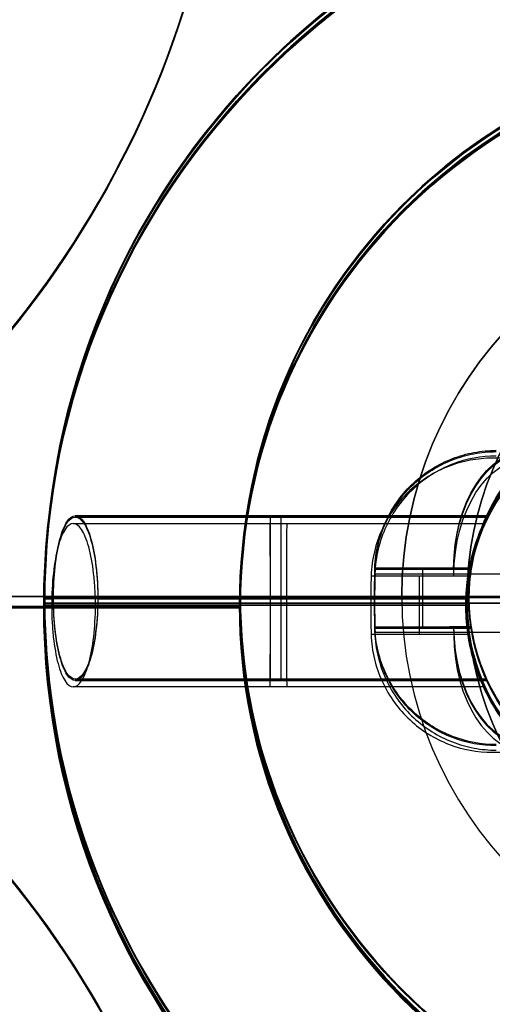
# Model space of a CAD drawing. Header units: millimetres. Extents: x -2093.9 to -2038.9, y -27.4 to 27.6.
# Tile 4 of 8: x -2078.3 to -2071, y -6.1 to 9. Entities that reach past the tile are written whole.
import ezdxf

# ---------------------------------------------------------------- set-up
doc = ezdxf.new("R2010")
doc.units = ezdxf.units.MM
for name, color, linetype in [('Capa 01', 7, 'Continuous'), ('Layer 01', 7, 'Continuous'), ('LUZ', 7, 'Continuous'), ('METAL NEGRO', 7, 'Continuous')]:
    doc.layers.add(name, color=color, linetype=linetype)

# ---------------------------------------------------------------- blocks, each defined once
blk = doc.blocks.new('Block 11')
at = {"layer": 'Layer 01'}
for p, q in [((-4440.659, 252.983, 2662.025), (-4439.184, 252.983, 2660.787)), ((-4439.925, 252.083, 2661.409), (-4439.925, 252.983, 2661.409)), ((-4445.718, 252.533, 2647.258), (-4445.718, 252.533, 2652.508)), ((-4442.718, 252.533, 2647.258), (-4445.718, 252.533, 2647.258)), ((-4439.218, 252.533, 2654.258), (-4445.584, 252.533, 2654.258)), ((-4439.218, 252.533, 2656.758), (-4444.904, 252.533, 2656.758)), ((-4442.718, 252.533, 2647.258), (-4442.718, 252.533, 2652.508)), ((-4439.218, 252.533, 2652.508), (-4442.718, 252.533, 2652.508)), ((-4440.666, 252.533, 2662.031), (-4439.218, 252.533, 2660.816)), ((-4439.218, 252.533, 2660.816), (-4439.218, 252.533, 2656.758)), ((-4439.218, 252.533, 2654.258), (-4439.218, 252.533, 2652.508)), ((-4425.718, 252.533, 2652.508), (-4433.218, 252.533, 2652.508)), ((-4431.968, 252.533, 2658.508), (-4427.77, 252.533, 2662.031)), ((-4425.718, 252.533, 2647.258), (-4425.718, 252.533, 2652.508)), ((-4422.718, 252.533, 2647.258), (-4425.718, 252.533, 2647.258)), ((-4422.718, 252.533, 2647.258), (-4422.718, 252.533, 2652.508)), ((-4439.184, 252.083, 2660.787), (-4439.515, 252.083, 2661.065))]:
    blk.add_line(p, q, dxfattribs=at)
for centre, radius, start, end in [((-4434.218, 252.533, 2647.258), 11.5, 90, 270), ((-4434.218, 252.533, 2652.508), 11.5, 90, 180), ((-4434.218, 252.533, 2649.883), 11.5, 96.2088, 263.7912), ((-4434.218, 252.533, 2652.508), 11.5, 360, 90), ((-4434.218, 252.533, 2647.258), 11.5, 270, 90), ((-4434.218, 252.533, 2649.883), 11.5, 276.2083, 83.7914), ((-4434.218, 252.533, 2647.258), 8.5, 90, 270), ((-4434.218, 252.533, 2647.258), 8.5, 90, 270), ((-4434.218, 252.533, 2649.883), 8.5, 98.4136, 261.5868), ((-4434.218, 252.533, 2647.258), 8.5, 270, 90), ((-4434.218, 252.533, 2647.258), 8.5, 270, 90), ((-4434.218, 252.533, 2649.883), 8.5, 278.4139, 81.5861), ((-4436.218, 252.533, 2652.508), 3, 90, 270), ((-4436.218, 252.533, 2652.508), 3, 90, 270), ((-4434.218, 252.533, 2652.508), 11.5, 180, 270), ((-4434.218, 252.533, 2652.508), 11.5, 270, 0)]:
    blk.add_arc(centre, radius, start, end, dxfattribs=at)
at = {"layer": 'Layer 01', "extrusion": (0, 0, -1)}
for centre, radius, start, end in [((4434.218, 252.533, -2652.508), 11.5, 0, 90), ((4434.218, 252.533, -2647.258), 11.5, 270, 90), ((4434.218, 252.533, -2652.508), 11.5, 90, 180), ((4434.218, 252.533, -2647.258), 11.5, 90, 270), ((4434.218, 252.533, -2652.508), 8.5, 270, 90), ((4434.218, 252.533, -2652.508), 8.5, 270, 90), ((4434.218, 252.533, -2652.508), 8.5, 90, 270), ((4434.218, 252.533, -2652.508), 8.5, 90, 270), ((4436.218, 252.533, -2656.883), 3, 270, 90), ((4434.218, 252.533, -2652.508), 11.5, 270, 360), ((4434.218, 252.533, -2652.508), 11.5, 180, 270)]:
    blk.add_arc(centre, radius, start, end, dxfattribs=at)
at = {"layer": 'Layer 01', "extrusion": (0.766044, 0, -0.642788)}
blk.add_arc((252.983, -813.371, -5111.285), 1.8, 270, 0, dxfattribs=at)
at = {"layer": 'Layer 01', "extrusion": (-1, 0, 0)}
for centre, start, end in [((-252.533, 2655.508, 4442.265), 180, 0), ((-252.533, 2655.508, 4442.097), 0, 180)]:
    blk.add_arc(centre, 1.25, start, end, dxfattribs=at)
at = {"layer": 'Layer 01', "extrusion": (-0.642788, 2.78728e-11, -0.766044)}
blk.add_arc((-252.533, 5101.808, 815.171), 11.06, 90, 92.3318, dxfattribs=at)
at = {"layer": 'Layer 01', "extrusion": (0.642788, -2.78728e-11, 0.766044)}
blk.add_arc((252.533, 5101.808, -815.171), 11.06, 87.6682, 90, dxfattribs=at)
at = {"layer": 'Layer 01', "extrusion": (0.642788, 4.39865e-11, -0.766044)}
blk.add_arc((252.533, -1691.809, -4885.35), 11.06, 87.6682, 90, dxfattribs=at)
at = {"layer": 'Layer 01', "extrusion": (-0.642788, -4.39865e-11, 0.766044)}
blk.add_arc((-252.533, -1691.809, 4885.35), 11.06, 90, 92.3318, dxfattribs=at)
at = {"layer": 'Layer 01', "extrusion": (0, -1, 0)}
for start, end in [(171.2471, 180), (124.1028, 158.3112), (360, 55.8972)]:
    blk.add_arc((-4434.218, 2652.508, -252.533), 11.5, start, end, dxfattribs=at)
at = {"layer": 'Layer 01', "extrusion": (0, 1, 0)}
for start, end in [(0, 8.7529), (21.6888, 55.8972), (124.1028, 180)]:
    blk.add_arc((4434.218, 2652.508, 252.533), 11.5, start, end, dxfattribs=at)
at = {"layer": 'Layer 01', "extrusion": (-0.642788, -1.59959e-11, -0.766044)}
blk.add_arc((-252.533, 5101.808, 815.171), 11.06, 87.6682, 90, dxfattribs=at)
at = {"layer": 'Layer 01', "extrusion": (0.642788, 1.59959e-11, 0.766044)}
blk.add_arc((252.533, 5101.808, -815.171), 11.06, 90, 92.3318, dxfattribs=at)
at = {"layer": 'Layer 01', "extrusion": (0.642788, -4.14984e-11, -0.766044)}
blk.add_arc((252.533, -1691.809, -4885.35), 11.06, 90, 92.3318, dxfattribs=at)
at = {"layer": 'Layer 01', "extrusion": (-0.642788, 4.14984e-11, 0.766044)}
blk.add_arc((-252.533, -1691.809, 4885.35), 11.06, 87.6682, 90, dxfattribs=at)
at = {"layer": 'Layer 01', "extrusion": (-0.766044, 1.98952e-13, 0.642788)}
blk.add_arc((-252.083, -813.371, 5111.285), 1.8, 270, 0, dxfattribs=at)
at = {"layer": 'Layer 01'}
for points, knots in [([(-4440.659, 252.983, 2662.025), (-4440.655, 253.109, 2662.021), (-4440.638, 253.232, 2662.025), (-4440.581, 253.473, 2662.042), (-4440.539, 253.592, 2662.057), (-4440.384, 253.927, 2662.118), (-4440.237, 254.126, 2662.18), (-4439.976, 254.368, 2662.293), (-4439.881, 254.44, 2662.335), (-4439.682, 254.564, 2662.422), (-4439.579, 254.615, 2662.468), (-4439.364, 254.699, 2662.563), (-4439.252, 254.73, 2662.613), (-4439.028, 254.772, 2662.712), (-4438.914, 254.783, 2662.763), (-4438.799, 254.783, 2662.814)], [0, 0, 0, 0, 0.37557, 0.37557, 0.75114, 0.75114, 1.502279, 1.502279, 1.877849, 1.877849, 2.253419, 2.253419, 2.628989, 2.628989, 3.004559, 3.004559, 3.004559, 3.004559]), ([(-4440.659, 252.983, 2662.025), (-4440.655, 253.109, 2662.021), (-4440.638, 253.232, 2662.025), (-4440.581, 253.473, 2662.042), (-4440.539, 253.592, 2662.057), (-4440.384, 253.927, 2662.118), (-4440.237, 254.126, 2662.18), (-4439.976, 254.368, 2662.293), (-4439.881, 254.44, 2662.335), (-4439.682, 254.564, 2662.422), (-4439.579, 254.615, 2662.468), (-4439.364, 254.699, 2662.563), (-4439.252, 254.73, 2662.613), (-4439.028, 254.772, 2662.712), (-4438.914, 254.783, 2662.763), (-4438.799, 254.783, 2662.814)], [-3.004559, -3.004559, -3.004559, -3.004559, -2.628989, -2.628989, -2.253419, -2.253419, -1.502279, -1.502279, -1.12671, -1.12671, -0.75114, -0.75114, -0.37557, -0.37557, 0, 0, 0, 0]), ([(-4429.637, 254.783, 2662.814), (-4429.407, 254.783, 2662.712), (-4429.183, 254.741, 2662.612), (-4428.749, 254.574, 2662.42), (-4428.551, 254.451, 2662.332), (-4428.286, 254.207, 2662.218), (-4428.207, 254.118, 2662.184), (-4428.065, 253.924, 2662.124), (-4428.002, 253.817, 2662.098), (-4427.897, 253.593, 2662.058), (-4427.857, 253.476, 2662.043), (-4427.799, 253.235, 2662.025), (-4427.781, 253.109, 2662.021), (-4427.777, 252.983, 2662.025)], [0, 0, 0, 0, 0.751676, 0.751676, 1.503353, 1.503353, 1.879191, 1.879191, 2.255029, 2.255029, 2.630868, 2.630868, 3.006706, 3.006706, 3.006706, 3.006706]), ([(-4429.637, 254.783, 2662.814), (-4429.407, 254.783, 2662.712), (-4429.183, 254.741, 2662.612), (-4428.749, 254.574, 2662.42), (-4428.551, 254.451, 2662.332), (-4428.286, 254.207, 2662.218), (-4428.207, 254.118, 2662.184), (-4428.065, 253.924, 2662.124), (-4428.002, 253.817, 2662.098), (-4427.897, 253.593, 2662.058), (-4427.857, 253.476, 2662.043), (-4427.799, 253.235, 2662.025), (-4427.781, 253.109, 2662.021), (-4427.777, 252.983, 2662.025)], [-3.006706, -3.006706, -3.006706, -3.006706, -2.255029, -2.255029, -1.503353, -1.503353, -1.127515, -1.127515, -0.751676, -0.751676, -0.375838, -0.375838, 0, 0, 0, 0]), ([(-4439.184, 252.983, 2660.787), (-4439.162, 253.13, 2660.769), (-4439.129, 253.276, 2660.764), (-4439.041, 253.558, 2660.783), (-4438.987, 253.697, 2660.806), (-4438.863, 253.956, 2660.882), (-4438.792, 254.079, 2660.935), (-4438.647, 254.299, 2661.072), (-4438.572, 254.396, 2661.155), (-4438.501, 254.479, 2661.258)], [-1.791233, -1.791233, -1.791233, -1.791233, -1.343424, -1.343424, -0.895616, -0.895616, -0.447808, -0.447808, 0, 0, 0, 0]), ([(-4438.501, 254.479, 2661.258), (-4438.572, 254.396, 2661.155), (-4438.647, 254.299, 2661.072), (-4438.792, 254.079, 2660.935), (-4438.863, 253.956, 2660.882), (-4438.987, 253.697, 2660.806), (-4439.041, 253.558, 2660.783), (-4439.129, 253.276, 2660.764), (-4439.162, 253.13, 2660.769), (-4439.184, 252.983, 2660.787)], [-1.791233, -1.791233, -1.791233, -1.791233, -1.343424, -1.343424, -0.895616, -0.895616, -0.447808, -0.447808, 0, 0, 0, 0]), ([(-4445.584, 252.533, 2654.258), (-4445.584, 252.701, 2654.258), (-4445.575, 252.866, 2654.292), (-4445.541, 253.172, 2654.421), (-4445.516, 253.311, 2654.516), (-4445.454, 253.539, 2654.749), (-4445.417, 253.63, 2654.888), (-4445.337, 253.751, 2655.187), (-4445.293, 253.783, 2655.348), (-4445.249, 253.783, 2655.508)], [0, 0, 0, 0, 0.502799, 0.502799, 1.005599, 1.005599, 1.508398, 1.508398, 2.011198, 2.011198, 2.011198, 2.011198]), ([(-4445.584, 252.533, 2654.258), (-4445.584, 252.701, 2654.258), (-4445.575, 252.866, 2654.292), (-4445.541, 253.172, 2654.421), (-4445.516, 253.311, 2654.516), (-4445.454, 253.539, 2654.749), (-4445.417, 253.63, 2654.888), (-4445.337, 253.751, 2655.187), (-4445.293, 253.783, 2655.348), (-4445.249, 253.783, 2655.508)], [-2.011198, -2.011198, -2.011198, -2.011198, -1.508398, -1.508398, -1.005599, -1.005599, -0.502799, -0.502799, 0, 0, 0, 0]), ([(-4445.249, 253.783, 2655.508), (-4445.206, 253.783, 2655.669), (-4445.162, 253.752, 2655.83), (-4445.079, 253.63, 2656.129), (-4445.041, 253.54, 2656.267), (-4444.976, 253.31, 2656.501), (-4444.95, 253.172, 2656.595), (-4444.923, 252.942, 2656.692), (-4444.916, 252.863, 2656.717), (-4444.906, 252.7, 2656.75), (-4444.904, 252.616, 2656.758), (-4444.904, 252.533, 2656.758)], [-2.010505, -2.010505, -2.010505, -2.010505, -1.507879, -1.507879, -1.005253, -1.005253, -0.502626, -0.502626, -0.251313, -0.251313, 0, 0, 0, 0]), ([(-4445.249, 253.783, 2655.508), (-4445.206, 253.783, 2655.669), (-4445.162, 253.752, 2655.83), (-4445.079, 253.63, 2656.129), (-4445.041, 253.54, 2656.267), (-4444.976, 253.31, 2656.501), (-4444.95, 253.172, 2656.595), (-4444.923, 252.942, 2656.692), (-4444.916, 252.863, 2656.717), (-4444.906, 252.7, 2656.75), (-4444.904, 252.616, 2656.758), (-4444.904, 252.533, 2656.758)], [0, 0, 0, 0, 0.502626, 0.502626, 1.005253, 1.005253, 1.507879, 1.507879, 1.759192, 1.759192, 2.010505, 2.010505, 2.010505, 2.010505]), ([(-4438.945, 251.283, 2655.508), (-4438.945, 251.283, 2655.673), (-4438.961, 251.316, 2655.839), (-4439.014, 251.442, 2656.141), (-4439.05, 251.534, 2656.277), (-4439.103, 251.707, 2656.45), (-4439.12, 251.769, 2656.501), (-4439.152, 251.903, 2656.591), (-4439.167, 251.976, 2656.63), (-4439.192, 252.127, 2656.693), (-4439.201, 252.205, 2656.717), (-4439.215, 252.366, 2656.75), (-4439.218, 252.45, 2656.758), (-4439.218, 252.697, 2656.758), (-4439.204, 252.863, 2656.725), (-4439.155, 253.165, 2656.599), (-4439.12, 253.302, 2656.507), (-4439.05, 253.532, 2656.277), (-4439.014, 253.623, 2656.142), (-4438.961, 253.75, 2655.838), (-4438.945, 253.783, 2655.675), (-4438.945, 253.783, 2655.508)], [-3.99558, -3.99558, -3.99558, -3.99558, -3.496133, -3.496133, -2.996685, -2.996685, -2.746961, -2.746961, -2.497238, -2.497238, -2.247514, -2.247514, -1.99779, -1.99779, -1.498343, -1.498343, -0.998895, -0.998895, -0.499448, -0.499448, 0, 0, 0, 0]), ([(-4438.945, 251.283, 2655.508), (-4438.945, 251.283, 2655.344), (-4438.961, 251.316, 2655.177), (-4439.014, 251.441, 2654.877), (-4439.05, 251.534, 2654.74), (-4439.12, 251.762, 2654.511), (-4439.154, 251.898, 2654.419), (-4439.192, 252.127, 2654.323), (-4439.201, 252.206, 2654.299), (-4439.215, 252.367, 2654.267), (-4439.218, 252.451, 2654.258), (-4439.218, 252.699, 2654.258), (-4439.204, 252.864, 2654.292), (-4439.155, 253.165, 2654.418), (-4439.12, 253.303, 2654.51), (-4439.05, 253.531, 2654.738), (-4439.014, 253.623, 2654.876), (-4438.975, 253.718, 2655.102), (-4438.964, 253.742, 2655.182), (-4438.949, 253.774, 2655.343), (-4438.945, 253.783, 2655.425), (-4438.945, 253.783, 2655.508)], [-3.99497, -3.99497, -3.99497, -3.99497, -3.495599, -3.495599, -2.996228, -2.996228, -2.496857, -2.496857, -2.247171, -2.247171, -1.997485, -1.997485, -1.498114, -1.498114, -0.998743, -0.998743, -0.499371, -0.499371, -0.249686, -0.249686, 0, 0, 0, 0]), ([(-4438.945, 253.783, 2655.508), (-4438.945, 253.783, 2655.675), (-4438.961, 253.75, 2655.838), (-4439.014, 253.623, 2656.142), (-4439.05, 253.532, 2656.277), (-4439.12, 253.302, 2656.507), (-4439.155, 253.165, 2656.599), (-4439.204, 252.863, 2656.725), (-4439.218, 252.697, 2656.758), (-4439.218, 252.45, 2656.758), (-4439.215, 252.366, 2656.75), (-4439.201, 252.205, 2656.717), (-4439.192, 252.127, 2656.693), (-4439.167, 251.976, 2656.63), (-4439.152, 251.903, 2656.591), (-4439.12, 251.769, 2656.501), (-4439.103, 251.707, 2656.45), (-4439.05, 251.534, 2656.277), (-4439.014, 251.442, 2656.141), (-4438.961, 251.316, 2655.839), (-4438.945, 251.283, 2655.673), (-4438.945, 251.283, 2655.508)], [-3.99558, -3.99558, -3.99558, -3.99558, -3.496133, -3.496133, -2.996685, -2.996685, -2.497238, -2.497238, -1.99779, -1.99779, -1.748066, -1.748066, -1.498343, -1.498343, -1.248619, -1.248619, -0.998895, -0.998895, -0.499448, -0.499448, 0, 0, 0, 0]), ([(-4438.945, 253.783, 2655.508), (-4438.945, 253.783, 2655.425), (-4438.949, 253.774, 2655.343), (-4438.964, 253.742, 2655.182), (-4438.975, 253.718, 2655.102), (-4439.014, 253.623, 2654.876), (-4439.05, 253.531, 2654.738), (-4439.12, 253.303, 2654.51), (-4439.155, 253.165, 2654.418), (-4439.204, 252.864, 2654.292), (-4439.218, 252.699, 2654.258), (-4439.218, 252.451, 2654.258), (-4439.215, 252.367, 2654.267), (-4439.201, 252.206, 2654.299), (-4439.192, 252.127, 2654.323), (-4439.154, 251.898, 2654.419), (-4439.12, 251.762, 2654.511), (-4439.05, 251.534, 2654.74), (-4439.014, 251.441, 2654.877), (-4438.961, 251.316, 2655.177), (-4438.945, 251.283, 2655.344), (-4438.945, 251.283, 2655.508)], [-3.99497, -3.99497, -3.99497, -3.99497, -3.745285, -3.745285, -3.495599, -3.495599, -2.996228, -2.996228, -2.496857, -2.496857, -1.997485, -1.997485, -1.7478, -1.7478, -1.498114, -1.498114, -0.998743, -0.998743, -0.499371, -0.499371, 0, 0, 0, 0]), ([(-4445.249, 251.283, 2655.508), (-4445.293, 251.283, 2655.348), (-4445.337, 251.314, 2655.186), (-4445.417, 251.435, 2654.888), (-4445.454, 251.527, 2654.749), (-4445.516, 251.755, 2654.516), (-4445.541, 251.894, 2654.421), (-4445.567, 252.123, 2654.324), (-4445.573, 252.204, 2654.3), (-4445.582, 252.366, 2654.267), (-4445.584, 252.449, 2654.258), (-4445.584, 252.533, 2654.258)], [0, 0, 0, 0, 0.502131, 0.502131, 1.004263, 1.004263, 1.506394, 1.506394, 1.75746, 1.75746, 2.008525, 2.008525, 2.008525, 2.008525]), ([(-4445.249, 251.283, 2655.508), (-4445.293, 251.283, 2655.348), (-4445.337, 251.314, 2655.186), (-4445.417, 251.435, 2654.888), (-4445.454, 251.527, 2654.749), (-4445.516, 251.755, 2654.516), (-4445.541, 251.894, 2654.421), (-4445.567, 252.123, 2654.324), (-4445.573, 252.204, 2654.3), (-4445.582, 252.366, 2654.267), (-4445.584, 252.449, 2654.258), (-4445.584, 252.533, 2654.258)], [-2.008525, -2.008525, -2.008525, -2.008525, -1.506394, -1.506394, -1.004263, -1.004263, -0.502131, -0.502131, -0.251066, -0.251066, 0, 0, 0, 0]), ([(-4444.904, 252.533, 2656.758), (-4444.904, 252.366, 2656.758), (-4444.914, 252.199, 2656.724), (-4444.95, 251.895, 2656.596), (-4444.976, 251.755, 2656.5), (-4445.041, 251.525, 2656.266), (-4445.08, 251.435, 2656.128), (-4445.162, 251.314, 2655.83), (-4445.206, 251.283, 2655.668), (-4445.249, 251.283, 2655.508)], [-2.013024, -2.013024, -2.013024, -2.013024, -1.509768, -1.509768, -1.006512, -1.006512, -0.503256, -0.503256, 0, 0, 0, 0]), ([(-4444.904, 252.533, 2656.758), (-4444.904, 252.366, 2656.758), (-4444.914, 252.199, 2656.724), (-4444.95, 251.895, 2656.596), (-4444.976, 251.755, 2656.5), (-4445.041, 251.525, 2656.266), (-4445.08, 251.435, 2656.128), (-4445.162, 251.314, 2655.83), (-4445.206, 251.283, 2655.668), (-4445.249, 251.283, 2655.508)], [0, 0, 0, 0, 0.503256, 0.503256, 1.006512, 1.006512, 1.509768, 1.509768, 2.013024, 2.013024, 2.013024, 2.013024]), ([(-4438.799, 250.283, 2662.814), (-4439.029, 250.283, 2662.712), (-4439.253, 250.324, 2662.612), (-4439.687, 250.492, 2662.42), (-4439.886, 250.614, 2662.332), (-4440.15, 250.858, 2662.218), (-4440.23, 250.948, 2662.184), (-4440.372, 251.142, 2662.124), (-4440.435, 251.248, 2662.098), (-4440.539, 251.473, 2662.058), (-4440.58, 251.589, 2662.043), (-4440.638, 251.831, 2662.025), (-4440.655, 251.956, 2662.021), (-4440.659, 252.083, 2662.025)], [0, 0, 0, 0, 0.751676, 0.751676, 1.503353, 1.503353, 1.879191, 1.879191, 2.255029, 2.255029, 2.630868, 2.630868, 3.006706, 3.006706, 3.006706, 3.006706]), ([(-4438.799, 250.283, 2662.814), (-4439.029, 250.283, 2662.712), (-4439.253, 250.324, 2662.612), (-4439.687, 250.492, 2662.42), (-4439.886, 250.614, 2662.332), (-4440.15, 250.858, 2662.218), (-4440.23, 250.948, 2662.184), (-4440.372, 251.142, 2662.124), (-4440.435, 251.248, 2662.098), (-4440.539, 251.473, 2662.058), (-4440.58, 251.589, 2662.043), (-4440.638, 251.831, 2662.025), (-4440.655, 251.956, 2662.021), (-4440.659, 252.083, 2662.025)], [-3.006706, -3.006706, -3.006706, -3.006706, -2.255029, -2.255029, -1.503353, -1.503353, -1.127515, -1.127515, -0.751676, -0.751676, -0.375838, -0.375838, 0, 0, 0, 0]), ([(-4438.501, 250.586, 2661.258), (-4438.572, 250.669, 2661.155), (-4438.647, 250.767, 2661.072), (-4438.793, 250.987, 2660.934), (-4438.863, 251.11, 2660.881), (-4438.987, 251.368, 2660.806), (-4439.042, 251.508, 2660.783), (-4439.129, 251.791, 2660.764), (-4439.162, 251.935, 2660.769), (-4439.184, 252.083, 2660.787)], [-1.791242, -1.791242, -1.791242, -1.791242, -1.343432, -1.343432, -0.895621, -0.895621, -0.447811, -0.447811, 0, 0, 0, 0]), ([(-4439.184, 252.083, 2660.787), (-4439.162, 251.935, 2660.769), (-4439.129, 251.791, 2660.764), (-4439.042, 251.508, 2660.783), (-4438.987, 251.368, 2660.806), (-4438.863, 251.11, 2660.881), (-4438.793, 250.987, 2660.934), (-4438.647, 250.767, 2661.072), (-4438.572, 250.669, 2661.155), (-4438.501, 250.586, 2661.258)], [-1.791242, -1.791242, -1.791242, -1.791242, -1.343432, -1.343432, -0.895621, -0.895621, -0.447811, -0.447811, 0, 0, 0, 0]), ([(-4427.777, 252.083, 2662.025), (-4427.781, 251.957, 2662.021), (-4427.798, 251.834, 2662.025), (-4427.856, 251.592, 2662.042), (-4427.897, 251.473, 2662.057), (-4428.052, 251.139, 2662.118), (-4428.199, 250.939, 2662.18), (-4428.46, 250.698, 2662.293), (-4428.555, 250.625, 2662.335), (-4428.754, 250.502, 2662.422), (-4428.858, 250.45, 2662.468), (-4429.072, 250.367, 2662.563), (-4429.184, 250.335, 2662.613), (-4429.409, 250.293, 2662.712), (-4429.523, 250.283, 2662.763), (-4429.637, 250.283, 2662.814)], [0, 0, 0, 0, 0.37557, 0.37557, 0.75114, 0.75114, 1.502279, 1.502279, 1.877849, 1.877849, 2.253419, 2.253419, 2.628989, 2.628989, 3.004559, 3.004559, 3.004559, 3.004559]), ([(-4427.777, 252.083, 2662.025), (-4427.781, 251.957, 2662.021), (-4427.798, 251.834, 2662.025), (-4427.856, 251.592, 2662.042), (-4427.897, 251.473, 2662.057), (-4428.052, 251.139, 2662.118), (-4428.199, 250.939, 2662.18), (-4428.46, 250.698, 2662.293), (-4428.555, 250.625, 2662.335), (-4428.754, 250.502, 2662.422), (-4428.858, 250.45, 2662.468), (-4429.072, 250.367, 2662.563), (-4429.184, 250.335, 2662.613), (-4429.409, 250.293, 2662.712), (-4429.523, 250.283, 2662.763), (-4429.637, 250.283, 2662.814)], [-3.004559, -3.004559, -3.004559, -3.004559, -2.628989, -2.628989, -2.253419, -2.253419, -1.502279, -1.502279, -1.12671, -1.12671, -0.75114, -0.75114, -0.37557, -0.37557, 0, 0, 0, 0])]:
    blk.add_open_spline(points, degree=3, knots=knots, dxfattribs=at)
for points in [[(-4438.945, 253.783, 2655.508), (-4445.249, 253.783, 2655.508)], [(-4445.249, 253.783, 2655.508), (-4438.945, 253.783, 2655.508)], [(-4439.184, 252.983, 2660.787), (-4440.659, 252.983, 2662.025)], [(-4439.184, 252.983, 2660.787), (-4440.659, 252.983, 2662.025)], [(-4427.777, 252.983, 2662.025), (-4431.968, 252.983, 2658.508)], [(-4427.777, 252.983, 2662.025), (-4431.968, 252.983, 2658.508)], [(-4440.659, 252.083, 2662.025), (-4439.184, 252.083, 2660.787)], [(-4440.659, 252.083, 2662.025), (-4439.184, 252.083, 2660.787)], [(-4431.968, 252.083, 2658.508), (-4427.777, 252.083, 2662.025)], [(-4431.968, 252.083, 2658.508), (-4427.777, 252.083, 2662.025)], [(-4445.249, 251.283, 2655.508), (-4438.945, 251.283, 2655.508)], [(-4438.945, 251.283, 2655.508), (-4445.249, 251.283, 2655.508)]]:
    blk.add_open_spline(points, degree=1, dxfattribs=at)
for points, weights, degree in [([(-4439.184, 252.083, 2660.787), (-4439.23, 252.382, 2660.825), (-4439.23, 252.684, 2660.825), (-4439.184, 252.983, 2660.787)], [1, 0.99245733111, 0.99245733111, 1], 3), ([(-4439.184, 252.083, 2660.787), (-4439.23, 252.382, 2660.825), (-4439.23, 252.684, 2660.825), (-4439.184, 252.983, 2660.787)], [1, 0.99245733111, 0.99245733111, 1], 3), ([(-4445.584, 252.533, 2654.258), (-4445.718, 252.533, 2653.388), (-4445.718, 252.533, 2652.508)], [0.944993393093, 0.969273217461, 1], 2), ([(-4440.666, 252.533, 2662.031), (-4443.596, 252.533, 2660.047), (-4444.904, 252.533, 2656.758)], [0.861319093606, 0.836758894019, 0.889874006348], 2), ([(-4422.718, 252.533, 2652.508), (-4422.718, 252.533, 2658.61), (-4427.77, 252.533, 2662.031)], [1, 0.819830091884, 0.861319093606], 2)]:
    blk.add_rational_spline(points, weights, degree=degree, dxfattribs=at)

msp = doc.modelspace()

# ---------------------------------------------------------------- linework, layer by layer
at = {"layer": 'Capa 01'}
for p, q in [((-2072.417, 0.133, 910), (-2093.917, 0.133, 910)), ((-2092.917, 0.133, 911), (-2071.417, 0.133, 911)), ((-2068.917, 0.133, 908), (-2072.417, 0.133, 908)), ((-2071.417, 0.133, 909), (-2067.917, 0.133, 909))]:
    msp.add_line(p, q, dxfattribs=at)
at = {"layer": 'Capa 01', "extrusion": (0, 0, -1)}
for centre, radius, start, end in [((2066.417, 0.133, -1095), 27.5, 0, 180), ((2066.417, 0.133, -1002.5), 27.5, 0, 180), ((2066.417, 0.133, -1095), 26.5, 0, 180), ((2066.417, 0.133, -1003), 26.5, 0, 180), ((2066.417, 0.133, -910), 6, 0, 180), ((2066.417, 0.133, -911), 5, 0, 180), ((2066.417, 0.133, -1095), 27.5, 180, 0), ((2066.417, 0.133, -1002.5), 27.5, 180, 0), ((2066.417, 0.133, -1095), 26.5, 180, 0), ((2066.417, 0.133, -1003), 26.5, 180, 0), ((2066.417, 0.133, -911), 5, 180, 0)]:
    msp.add_arc(centre, radius, start, end, dxfattribs=at)
at = {"layer": 'Capa 01'}
for centre, radius, start, end in [((-2066.417, 0.133, 910), 27.5, 0, 180), ((-2066.417, 0.133, 911), 26.5, 0, 180), ((-2066.417, 0.133, 908), 6, 0, 180), ((-2066.417, 0.133, 909), 6, 0, 180), ((-2066.417, 0.133, 909), 5, 0, 180), ((-2066.417, 0.133, 910), 5, 0, 180), ((-2066.417, 0.133, 910), 27.5, 180, 0), ((-2066.417, 0.133, 911), 26.5, 180, 0), ((-2066.417, 0.133, 908), 6, 180, 0), ((-2066.417, 0.133, 910), 6, 180, 0), ((-2066.417, 0.133, 909), 6, 180, 0), ((-2066.417, 0.133, 909), 5, 180, 0), ((-2066.417, 0.133, 910), 5, 180, 0)]:
    msp.add_arc(centre, radius, start, end, dxfattribs=at)
for points in [[(-2072.417, 0.133, 908), (-2072.417, 0.133, 910)], [(-2071.417, 0.133, 911), (-2071.417, 0.133, 909)]]:
    msp.add_open_spline(points, degree=1, dxfattribs=at)
at = {"layer": 'LUZ'}
for p, q in [((-2074.889, 0.019, -1074.871), (-2074.889, 0.019, -1674.871)), ((-2074.889, 0, -338.535), (-2074.889, 0, -938.535)), ((-2074.889, 0, 600), (-2074.889, 0)), ((-2074.889, -0.02, -1674.871), (-2083.208, -0.02, -1674.871)), ((-2083.208, -0.02, -1074.871), (-2074.889, -0.02, -1074.871)), ((-2074.889, -0.039, -938.535), (-2083.208, -0.039, -938.535)), ((-2083.208, -0.039, -338.535), (-2074.889, -0.039, -338.535)), ((-2074.889, -0.039), (-2083.208, -0.039)), ((-2083.208, -0.039, 600), (-2074.889, -0.039, 600))]:
    msp.add_line(p, q, dxfattribs=at)
for centre, radius, start, end in [((-2090.049, 13.679, -1674.871), 15, 300, 0), ((-2090.049, 13.679, -1374.871), 15, 300, 0), ((-2090.049, 13.66, -938.535), 15, 300, 0), ((-2090.049, 13.66, -638.535), 15, 300, 0), ((-2090.049, 13.66), 15, 300, 0), ((-2090.049, 13.66, 300), 15, 300, 0), ((-2066.389, 0.019, -1674.871), 8.5, 90, 270), ((-2066.389, 0, -938.535), 8.5, 90, 270), ((-2066.389, 0), 8.5, 90, 270), ((-2090.049, -13.641, -1674.871), 15, 360, 60), ((-2090.049, -13.641, -1374.871), 15, 0, 60), ((-2090.049, -13.66, -938.535), 15, 360, 60), ((-2090.049, -13.66, -638.535), 15, 0, 60), ((-2090.049, -13.66), 15, 360, 60), ((-2090.049, -13.66, 300), 15, 0, 60)]:
    msp.add_arc(centre, radius, start, end, dxfattribs=at)
at = {"layer": 'LUZ', "extrusion": (0, 0, -1)}
for centre, radius, start, end in [((2090.049, 13.679, 1074.871), 15, 180, 240), ((2090.049, 13.66, 338.535), 15, 180, 240), ((2090.049, 13.66, -600), 15, 180, 240), ((2066.389, 0.019, 1074.871), 8.5, 270, 90), ((2066.389, 0.019, 1374.871), 8.5, 270, 90), ((2066.389, 0, 338.535), 8.5, 270, 90), ((2066.389, 0, 638.535), 8.5, 270, 90), ((2066.389, 0, -600), 8.5, 270, 90), ((2066.389, 0, -300), 8.5, 270, 90), ((2090.049, -13.641, 1074.871), 15, 120, 180), ((2090.049, -13.66, 338.535), 15, 120, 180), ((2090.049, -13.66, -600), 15, 120, 180)]:
    msp.add_arc(centre, radius, start, end, dxfattribs=at)
at = {"layer": 'METAL NEGRO'}
for p, q in [((-2072.151, 0.45, -14.128), (-2072.151, -0.45, -14.128)), ((-2077.909, 0, -5.205), (-2077.889, 0, 0.045)), ((-2077.889, 0.119, -1674.722), (-2074.889, 0.119, -1674.722)), ((-2077.889, 0.119, -1674.722), (-2077.889, 0.119, -1679.972)), ((-2074.889, 0, 0.033), (-2077.889, 0, 0.045)), ((-2077.782, 0, -6.956), (-2071.416, 0, -6.98)), ((-2077.111, 0, -9.458), (-2071.426, 0, -9.48)), ((-2071.409, 0, -5.231), (-2074.909, 0, -5.217)), ((-2074.889, 0.119, -1679.972), (-2057.889, 0.119, -1679.972)), ((-2074.889, 0.119, -1674.722), (-2074.889, 0.119, -1679.972)), ((-2072.894, 0, -14.747), (-2071.441, 0, -13.538)), ((-2071.426, 0, -9.48), (-2071.441, 0, -13.538)), ((-2071.409, 0, -5.231), (-2071.416, 0, -6.98)), ((-2074.909, 0, -5.217), (-2074.889, 0, 0.033))]:
    msp.add_line(p, q, dxfattribs=at)
at = {"layer": 'METAL NEGRO', "extrusion": (0, 0, -1)}
for centre, radius, start, end in [((2066.389, 0.119, 1679.972), 11.5, 0, 90), ((2066.389, 0.119, 1677.347), 11.5, 276.2088, 83.7912), ((2066.389, 0.119, 1674.722), 8.5, 270, 90), ((2066.389, 0.119, 1677.347), 8.5, 278.4139, 81.5861), ((2066.389, 0.119, 1679.972), 11.5, 270, 0)]:
    msp.add_arc(centre, radius, start, end, dxfattribs=at)
at = {"layer": 'METAL NEGRO'}
for centre, radius in [((-2066.389, 0.119, -1674.722), 11.5), ((-2066.389, 0.119, -1679.972), 8.5)]:
    msp.add_arc(centre, radius, 90, 270, dxfattribs=at)
at = {"layer": 'METAL NEGRO', "extrusion": (0.00389, -7.06101e-13, 0.999992)}
msp.add_arc((-2066.373, 0, -13.289), 11.5, 90, 180, dxfattribs=at)
at = {"layer": 'METAL NEGRO', "extrusion": (-0.00389, 0, -0.999992)}
for centre, radius in [((2066.373, 0, 8.039), 11.5), ((2066.373, 0, 8.039), 8.5), ((2068.373, 0, 17.632), 3), ((2068.373, 0, 13.289), 3)]:
    msp.add_arc(centre, radius, 270, 90, dxfattribs=at)
at = {"layer": 'METAL NEGRO', "extrusion": (0.00389, -5.68434e-14, 0.999992)}
msp.add_arc((-2066.373, 0, -10.664), 11.5, 96.2088, 263.7912, dxfattribs=at)
at = {"layer": 'METAL NEGRO', "extrusion": (0.00389, 0, 0.999992)}
for centre, start, end in [((-2066.373, 0, -13.289), 90, 270), ((-2066.373, 0, -10.664), 98.4136, 261.5868)]:
    msp.add_arc(centre, 8.5, start, end, dxfattribs=at)
at = {"layer": 'METAL NEGRO', "extrusion": (-0.768539, 0, -0.639803)}
msp.add_arc((-0.45, 1313.109, 1600.877), 1.8, 90, 180, dxfattribs=at)
at = {"layer": 'METAL NEGRO', "extrusion": (0, 1, 0)}
msp.add_arc((2066.409, -5.25, 2.25), 11.278, 246.2577, 294.1881, dxfattribs=at)
at = {"layer": 'METAL NEGRO', "extrusion": (0.999992, 0, -0.00389)}
msp.add_arc((0, -16.289, -2074.393), 1.25, 0, 180, dxfattribs=at)
at = {"layer": 'METAL NEGRO', "extrusion": (0.999992, 2.84217e-13, -0.00389)}
msp.add_arc((0, -16.289, -2074.127), 1.25, 180, 0, dxfattribs=at)
at = {"layer": 'METAL NEGRO', "extrusion": (-0.639803, -2.01491e-11, 0.768539)}
msp.add_arc((0, -1591.475, 1314.909), 11.06, 267.6682, 270, dxfattribs=at)
at = {"layer": 'METAL NEGRO', "extrusion": (0, -1, 0)}
for centre, radius, start, end in [((-2066.409, -5.25), 11.5, 179.7771, 188.53), ((-2066.389, -1679.972, -0.119), 11.5, 180, 270), ((-2066.409, -5.25), 11.5, 201.4659, 235.6743), ((-2066.409, -5.25, 2.25), 11.278, 245.8119, 293.7423)]:
    msp.add_arc(centre, radius, start, end, dxfattribs=at)
at = {"layer": 'METAL NEGRO', "extrusion": (0.00389, 8.29646e-13, 0.999992)}
msp.add_arc((-2066.373, 0, -13.289), 11.5, 180, 270, dxfattribs=at)
at = {"layer": 'METAL NEGRO', "extrusion": (-0.639803, -7.83548e-12, 0.768539)}
msp.add_arc((0, -1591.475, 1314.909), 11.06, 270, 272.3318, dxfattribs=at)
at = {"layer": 'METAL NEGRO', "extrusion": (0.768539, 0, 0.639803)}
msp.add_arc((-0.45, 1313.109, -1600.877), 1.8, 90, 180, dxfattribs=at)
at = {"layer": 'METAL NEGRO'}
for points, knots in [([(-2071.03, 2.25, -15.538), (-2071.145, 2.25, -15.486), (-2071.258, 2.239, -15.435), (-2071.482, 2.198, -15.335), (-2071.594, 2.166, -15.284), (-2071.809, 2.083, -15.188), (-2071.912, 2.031, -15.142), (-2072.11, 1.908, -15.054), (-2072.205, 1.835, -15.012), (-2072.466, 1.594, -14.898), (-2072.612, 1.394, -14.836), (-2072.767, 1.06, -14.774), (-2072.809, 0.94, -14.759), (-2072.866, 0.699, -14.741), (-2072.883, 0.576, -14.738), (-2072.887, 0.45, -14.741)], [0, 0, 0, 0, 0.37557, 0.37557, 0.75114, 0.75114, 1.12671, 1.12671, 1.502279, 1.502279, 2.253419, 2.253419, 2.628989, 2.628989, 3.004559, 3.004559, 3.004559, 3.004559]), ([(-2070.726, 1.947, -13.983), (-2070.796, 1.863, -13.88), (-2070.871, 1.766, -13.796), (-2071.016, 1.546, -13.658), (-2071.086, 1.424, -13.605), (-2071.21, 1.165, -13.529), (-2071.264, 1.025, -13.506), (-2071.352, 0.743, -13.487), (-2071.385, 0.597, -13.491), (-2071.407, 0.45, -13.51)], [-1.791233, -1.791233, -1.791233, -1.791233, -1.343424, -1.343424, -0.895616, -0.895616, -0.447808, -0.447808, 0, 0, 0, 0]), ([(-2077.452, 1.25, -8.207), (-2077.495, 1.25, -8.047), (-2077.538, 1.219, -7.885), (-2077.617, 1.097, -7.586), (-2077.654, 1.006, -7.447), (-2077.715, 0.778, -7.214), (-2077.74, 0.639, -7.119), (-2077.773, 0.333, -6.99), (-2077.782, 0.168, -6.956), (-2077.782, 0, -6.956)], [0, 0, 0, 0, 0.502799, 0.502799, 1.005599, 1.005599, 1.508398, 1.508398, 2.011198, 2.011198, 2.011198, 2.011198]), ([(-2077.111, 0, -9.458), (-2077.111, 0.083, -9.458), (-2077.114, 0.168, -9.45), (-2077.123, 0.33, -9.417), (-2077.13, 0.409, -9.392), (-2077.157, 0.639, -9.295), (-2077.182, 0.777, -9.201), (-2077.247, 1.007, -8.966), (-2077.284, 1.097, -8.828), (-2077.366, 1.219, -8.529), (-2077.409, 1.25, -8.368), (-2077.452, 1.25, -8.207)], [0, 0, 0, 0, 0.251313, 0.251313, 0.502626, 0.502626, 1.005253, 1.005253, 1.507879, 1.507879, 2.010505, 2.010505, 2.010505, 2.010505]), ([(-2071.148, 1.25, -8.232), (-2071.149, 1.25, -8.399), (-2071.165, 1.217, -8.561), (-2071.219, 1.09, -8.865), (-2071.255, 0.999, -9), (-2071.327, 0.769, -9.229), (-2071.362, 0.632, -9.321), (-2071.411, 0.331, -9.447), (-2071.426, 0.165, -9.481), (-2071.426, -0.083, -9.48), (-2071.422, -0.166, -9.472), (-2071.409, -0.328, -9.44), (-2071.399, -0.406, -9.416), (-2071.374, -0.557, -9.353), (-2071.359, -0.63, -9.314), (-2071.327, -0.764, -9.224), (-2071.309, -0.826, -9.172), (-2071.255, -0.999, -9), (-2071.219, -1.09, -8.864), (-2071.165, -1.217, -8.562), (-2071.149, -1.25, -8.396), (-2071.148, -1.25, -8.232)], [0, 0, 0, 0, 0.499448, 0.499448, 0.998895, 0.998895, 1.498343, 1.498343, 1.99779, 1.99779, 2.247514, 2.247514, 2.497238, 2.497238, 2.746961, 2.746961, 2.996685, 2.996685, 3.496133, 3.496133, 3.99558, 3.99558, 3.99558, 3.99558]), ([(-2071.148, 1.25, -8.232), (-2071.148, 1.25, -8.148), (-2071.151, 1.242, -8.066), (-2071.165, 1.209, -7.905), (-2071.176, 1.185, -7.825), (-2071.214, 1.09, -7.599), (-2071.25, 0.998, -7.461), (-2071.319, 0.77, -7.233), (-2071.353, 0.632, -7.14), (-2071.402, 0.332, -7.014), (-2071.416, 0.166, -6.981), (-2071.416, -0.082, -6.98), (-2071.412, -0.166, -6.989), (-2071.399, -0.327, -7.021), (-2071.39, -0.406, -7.045), (-2071.353, -0.634, -7.141), (-2071.319, -0.771, -7.234), (-2071.249, -0.999, -7.463), (-2071.214, -1.091, -7.6), (-2071.163, -1.216, -7.901), (-2071.147, -1.25, -8.067), (-2071.148, -1.25, -8.232)], [-3.99497, -3.99497, -3.99497, -3.99497, -3.745285, -3.745285, -3.495599, -3.495599, -2.996228, -2.996228, -2.496857, -2.496857, -1.997485, -1.997485, -1.7478, -1.7478, -1.498114, -1.498114, -0.998743, -0.998743, -0.499371, -0.499371, 0, 0, 0, 0]), ([(-2077.782, 0, -6.956), (-2077.782, -0.084, -6.956), (-2077.78, -0.167, -6.964), (-2077.771, -0.329, -6.997), (-2077.765, -0.41, -7.022), (-2077.74, -0.639, -7.119), (-2077.715, -0.778, -7.214), (-2077.654, -1.006, -7.447), (-2077.617, -1.097, -7.586), (-2077.538, -1.218, -7.885), (-2077.495, -1.25, -8.047), (-2077.452, -1.25, -8.207)], [0, 0, 0, 0, 0.251066, 0.251066, 0.502131, 0.502131, 1.004263, 1.004263, 1.506394, 1.506394, 2.008525, 2.008525, 2.008525, 2.008525]), ([(-2077.452, -1.25, -8.207), (-2077.409, -1.25, -8.367), (-2077.366, -1.219, -8.529), (-2077.285, -1.097, -8.827), (-2077.247, -1.007, -8.966), (-2077.183, -0.778, -9.2), (-2077.156, -0.637, -9.296), (-2077.121, -0.333, -9.424), (-2077.111, -0.166, -9.458), (-2077.111, 0, -9.458)], [0, 0, 0, 0, 0.503256, 0.503256, 1.006512, 1.006512, 1.509768, 1.509768, 2.013024, 2.013024, 2.013024, 2.013024]), ([(-2072.887, -0.45, -14.741), (-2072.883, -0.576, -14.738), (-2072.866, -0.702, -14.741), (-2072.808, -0.944, -14.76), (-2072.767, -1.06, -14.775), (-2072.663, -1.285, -14.816), (-2072.6, -1.391, -14.842), (-2072.458, -1.585, -14.902), (-2072.379, -1.674, -14.936), (-2072.115, -1.919, -15.052), (-2071.917, -2.041, -15.14), (-2071.484, -2.209, -15.334), (-2071.26, -2.25, -15.434), (-2071.03, -2.25, -15.538)], [0, 0, 0, 0, 0.375838, 0.375838, 0.751676, 0.751676, 1.127515, 1.127515, 1.503353, 1.503353, 2.255029, 2.255029, 3.006706, 3.006706, 3.006706, 3.006706]), ([(-2071.407, -0.45, -13.51), (-2071.385, -0.597, -13.491), (-2071.352, -0.742, -13.487), (-2071.265, -1.025, -13.505), (-2071.21, -1.164, -13.529), (-2071.087, -1.423, -13.605), (-2071.017, -1.545, -13.658), (-2070.871, -1.766, -13.796), (-2070.797, -1.863, -13.88), (-2070.726, -1.947, -13.983)], [-1.791242, -1.791242, -1.791242, -1.791242, -1.343432, -1.343432, -0.895621, -0.895621, -0.447811, -0.447811, 0, 0, 0, 0])]:
    msp.add_open_spline(points, degree=3, knots=knots, dxfattribs=at)
for points in [[(-2069.17, 2.25, -13.989), (-2071.03, 2.25, -15.538)], [(-2077.452, 1.25, -8.207), (-2071.148, 1.25, -8.232)], [(-2072.887, 0.45, -14.741), (-2071.407, 0.45, -13.51)], [(-2071.407, -0.45, -13.51), (-2072.887, -0.45, -14.741)], [(-2071.148, -1.25, -8.232), (-2077.452, -1.25, -8.207)], [(-2071.03, -2.25, -15.538), (-2069.17, -2.25, -13.989)]]:
    msp.add_open_spline(points, degree=1, dxfattribs=at)
for points, weights, degree in [([(-2071.407, 0.45, -13.51), (-2071.453, 0.151, -13.547), (-2071.453, -0.151, -13.547), (-2071.407, -0.45, -13.51)], [1, 0.99245733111, 0.99245733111, 1], 3), ([(-2067.547, 0.119, -1691.414), (-2077.889, 0.119, -1690.367), (-2077.889, 0.119, -1679.972)], [0.961896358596, 0.727591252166, 1], 2), ([(-2072.894, 0, -14.747), (-2075.816, 0, -12.752), (-2077.111, 0, -9.458)], [0.861319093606, 0.836758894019, 0.889874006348], 2)]:
    msp.add_rational_spline(points, weights, degree=degree, dxfattribs=at)

# ---------------------------------------------------------------- block references
for p in [(2367.829, -252.414, -3722.13), (2367.829, -252.433, -2985.793), (2367.829, -252.433, -2047.258)]:
    msp.add_blockref('Block 11', p, dxfattribs=at)
at = {"layer": 'METAL NEGRO', "extrusion": (0, 0, -1)}
msp.add_blockref('Block 11', (6500.607, -252.5, -1708.783), dxfattribs=at)

doc.saveas('drawing.dxf')
